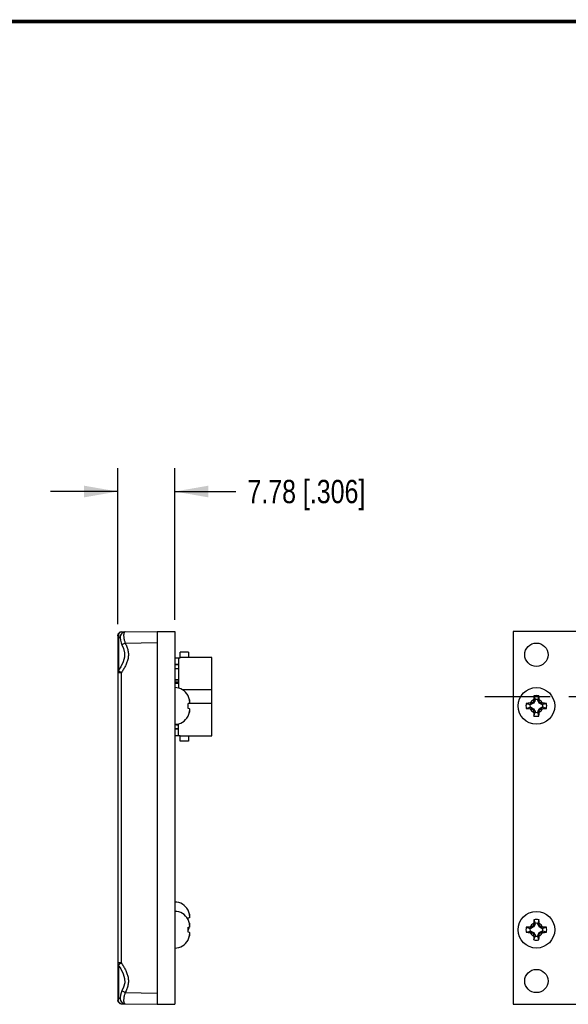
# Model space of a CAD drawing. Header units: inches. Extents: x 0.2 to 16.8, y 0.2 to 10.8.
# Tile 10 of 11: x 8.5 to 11.4, y 5.5 to 10.8. Entities that reach past the tile are written whole.
import ezdxf

# ---------------------------------------------------------------- set-up
doc = ezdxf.new("R2010")
doc.units = ezdxf.units.IN
doc.header["$LTSCALE"] = 0.935
doc.header["$MEASUREMENT"] = 0
doc.linetypes.add('CENTER', pattern=[0.6, 0.375, -0.075, 0.075, -0.075])
doc.layers.get('0').update_dxf_attribs({"linetype": 'CONTINUOUS'})
for name, color, linetype in [('02___PRT_ALL_AXES', 7, 'CONTINUOUS'), ('DEFAULT_1', 7, 'CENTER'), ('DIMENSIONS', 7, 'CONTINUOUS')]:
    doc.layers.add(name, color=color, linetype=linetype)
doc.styles.get("Standard").update_dxf_attribs({"font": 'txt', "width": 0.8})
doc.dimstyles.new('DIMSTYLE_3', dxfattribs={"dimtxt": 0.125, "dimasz": 0.18, "dimexe": 0.125, "dimexo": 0.0625, "dimgap": 0.0625, "dimtad": 0, "dimtih": 1, "dimtoh": 1, "dimdec": 3, "dimdsep": 46, "dimtxsty": 'STANDARD', "dimblk": '_FILLED', "dimblk1": '_FILLED', "dimblk2": '_FILLED', "dimcen": 0.09, "dimadec": 0, "dimazin": 0, "dimtfac": 1, "dimtdec": 3, "dimtofl": 0, "dimtmove": 0, "dimatfit": 3, "dimldrblk": '_FILLED', "dimfxl": 1, "dimtolj": 1, "dimarcsym": 0})

# ---------------------------------------------------------------- blocks, each defined once
blk = doc.blocks.new('_FILLED')
at = {"color": 0, "linetype": 'BYBLOCK'}
blk.add_solid([(0, 0), (-1, 0.174), (-1, -0.174)], dxfattribs=at)
blk = doc.blocks.new('*D6')
at = {"layer": 'DIMENSIONS', "color": 2, "linetype": 'CONTINUOUS'}
for p, q in [((8.976, 8.1757), (8.976, 8.3632)), ((9.282, 8.1757), (9.282, 8.3632)), ((8.976, 8.2382), (8.616, 8.2382)), ((9.282, 8.2382), (9.6092, 8.2382)), ((8.976, 7.5277), (8.976, 8.1757)), ((9.282, 7.5507), (9.282, 8.1757))]:
    blk.add_line(p, q, dxfattribs=at)
at = {"layer": 'DIMENSIONS', "color": 2, "linetype": 'CONTINUOUS', "xscale": 0.18, "yscale": 0.18, "zscale": 0.18}
blk.add_blockref('_FILLED', (8.976, 8.2382), dxfattribs=at)
at = {"layer": 'DIMENSIONS', "color": 2, "linetype": 'CONTINUOUS', "xscale": 0.18, "yscale": 0.18, "zscale": 0.18, "rotation": 180}
blk.add_blockref('_FILLED', (9.282, 8.2382), dxfattribs=at)
at = {"layer": 'DIMENSIONS', "color": 2, "linetype": 'CONTINUOUS', "insert": (9.6717, 8.3007), "char_height": 0.125, "width": 1.1, "attachment_point": 1, "line_spacing_factor": 0.9}
blk.add_mtext('7.78 [.306]', dxfattribs=at)

msp = doc.modelspace()

# ---------------------------------------------------------------- linework, layer by layer
at = {"color": 7, "linetype": 'CONTINUOUS'}
for p, q in [((8.976, 7.4652), (8.976, 5.5113)), ((8.9818, 7.2812), (8.9818, 7.4551)), ((8.9953, 7.4849), (9.187, 7.4882)), ((9.0162, 7.4852), (9.0095, 7.4843)), ((9.187, 7.4882), (9.187, 5.4882)), ((9.187, 7.4882), (9.282, 7.4882)), ((9.282, 7.4882), (9.282, 5.4882)), ((11.0955, 7.4882), (11.0955, 5.4882)), ((14.0955, 7.4882), (11.0955, 7.4882)), ((9.0163, 7.4253), (8.9991, 7.4163)), ((9.0163, 7.4253), (9.187, 7.4282)), ((9.282, 7.3472), (9.311, 7.3472)), ((9.302, 7.3472), (9.302, 7.1841)), ((9.311, 7.3472), (9.311, 7.3772)), ((9.355, 7.3772), (9.311, 7.3772)), ((9.481, 7.3487), (9.311, 7.3487)), ((9.355, 7.3772), (9.355, 7.3487)), ((9.481, 6.9274), (9.481, 7.3487)), ((9.282, 7.3122), (9.302, 7.3122)), ((9.2843, 7.3118), (9.282, 7.3118)), ((9.302, 7.2882), (9.282, 7.2882)), ((9.2843, 7.3103), (9.2843, 7.3122)), ((9.2843, 7.3103), (9.302, 7.3103)), ((9.2843, 7.3099), (9.302, 7.3099)), ((8.9953, 7.2662), (8.976, 7.2662)), ((8.9822, 7.2755), (8.9795, 7.2776)), ((8.9953, 7.2663), (8.9953, 5.7101)), ((9.282, 7.2282), (9.302, 7.2282)), ((9.302, 7.2278), (9.282, 7.2278)), ((9.2843, 7.2103), (9.2843, 7.2162)), ((9.302, 7.2162), (9.2843, 7.2162)), ((9.2843, 7.2103), (9.302, 7.2103)), ((9.2843, 7.2099), (9.302, 7.2099)), ((9.481, 7.1747), (9.3241, 7.1747)), ((9.3532, 7.1422), (9.3532, 7.1438)), ((11.2069, 7.1422), (11.2133, 7.1221)), ((11.2341, 7.1422), (11.2277, 7.1221)), ((9.3532, 7.1019), (9.3618, 7.1029)), ((9.3532, 7.0746), (9.3532, 7.1019)), ((9.481, 7.1017), (9.3532, 7.1017)), ((9.3604, 7.1218), (9.3604, 7.1028)), ((11.1666, 7.1019), (11.1867, 7.0954)), ((11.1666, 7.0746), (11.1867, 7.0811)), ((11.1904, 7.0954), (11.1867, 7.0954)), ((11.1904, 7.0811), (11.1867, 7.0811)), ((11.2049, 7.1038), (11.1904, 7.0954)), ((11.1904, 7.0954), (11.1941, 7.1029)), ((11.1941, 7.0735), (11.1904, 7.0811)), ((11.1904, 7.0811), (11.2049, 7.0727)), ((11.2015, 7.1072), (11.2049, 7.1038)), ((11.2133, 7.1183), (11.2049, 7.1038)), ((11.2058, 7.1146), (11.2133, 7.1183)), ((11.2133, 7.1183), (11.2133, 7.1221)), ((11.2277, 7.1183), (11.2277, 7.1221)), ((11.236, 7.1038), (11.2277, 7.1183)), ((11.2352, 7.1146), (11.2277, 7.1183)), ((11.2395, 7.1072), (11.236, 7.1038)), ((11.2506, 7.0954), (11.236, 7.1038)), ((11.236, 7.0727), (11.2506, 7.0811)), ((11.2469, 7.1029), (11.2506, 7.0954)), ((11.2506, 7.0811), (11.2469, 7.0735)), ((11.2506, 7.0954), (11.2543, 7.0954)), ((11.2506, 7.0811), (11.2543, 7.0811)), ((11.2744, 7.1019), (11.2543, 7.0954)), ((11.2744, 7.0746), (11.2543, 7.0811)), ((9.3618, 7.0735), (9.3532, 7.0746)), ((9.3532, 7.0326), (9.3532, 7.0343)), ((9.3604, 7.0737), (9.3604, 7.0547)), ((11.2049, 7.0727), (11.2015, 7.0692)), ((11.2049, 7.0727), (11.2133, 7.0582)), ((11.2133, 7.0582), (11.2058, 7.0619)), ((11.2069, 7.0343), (11.2133, 7.0544)), ((11.2133, 7.0582), (11.2133, 7.0544)), ((11.2277, 7.0582), (11.236, 7.0727)), ((11.2352, 7.0619), (11.2277, 7.0582)), ((11.2277, 7.0582), (11.2277, 7.0544)), ((11.2341, 7.0343), (11.2277, 7.0544)), ((11.236, 7.0727), (11.2395, 7.0692)), ((9.282, 6.9882), (9.302, 6.9882)), ((9.292, 6.9882), (9.292, 6.9878)), ((9.292, 6.9878), (9.302, 6.9878)), ((9.302, 6.9292), (9.302, 6.9924)), ((9.302, 6.9642), (9.282, 6.9642)), ((9.282, 6.9292), (9.311, 6.9292)), ((9.311, 6.9288), (9.282, 6.9288)), ((9.2843, 6.9642), (9.2843, 6.9662)), ((9.302, 6.9662), (9.2843, 6.9662)), ((9.311, 6.8992), (9.311, 6.9292)), ((9.311, 6.9277), (9.481, 6.9277)), ((9.355, 6.9277), (9.355, 6.8992)), ((9.355, 6.9273), (9.481, 6.9274)), ((9.355, 6.8992), (9.311, 6.8992)), ((9.3532, 5.9922), (9.3532, 5.9938)), ((9.3604, 5.9718), (9.3604, 5.9528)), ((9.3532, 5.9519), (9.3618, 5.9529)), ((9.3532, 5.9422), (9.3532, 5.9519)), ((9.3618, 5.9235), (9.3599, 5.9237)), ((9.3604, 5.9237), (9.3604, 5.9028)), ((11.2133, 5.9183), (11.2049, 5.9038)), ((11.2058, 5.9146), (11.2133, 5.9183)), ((11.2069, 5.9422), (11.2133, 5.9221)), ((11.2133, 5.9183), (11.2133, 5.9221)), ((11.2341, 5.9422), (11.2277, 5.9221)), ((11.2277, 5.9183), (11.2277, 5.9221)), ((11.236, 5.9038), (11.2277, 5.9183)), ((11.2352, 5.9146), (11.2277, 5.9183)), ((9.3532, 5.9019), (9.3618, 5.9029)), ((9.3532, 5.8746), (9.3532, 5.9019)), ((9.3618, 5.8735), (9.3532, 5.8746)), ((9.3604, 5.8737), (9.3604, 5.8547)), ((11.1666, 5.9019), (11.1867, 5.8954)), ((11.1666, 5.8746), (11.1867, 5.8811)), ((11.1904, 5.8954), (11.1867, 5.8954)), ((11.1904, 5.8811), (11.1867, 5.8811)), ((11.2049, 5.9038), (11.1904, 5.8954)), ((11.1904, 5.8954), (11.1941, 5.9029)), ((11.1941, 5.8735), (11.1904, 5.8811)), ((11.1904, 5.8811), (11.2049, 5.8727)), ((11.2015, 5.9072), (11.2049, 5.9038)), ((11.2049, 5.8727), (11.2015, 5.8692)), ((11.2049, 5.8727), (11.2133, 5.8582)), ((11.2133, 5.8582), (11.2058, 5.8619)), ((11.2277, 5.8582), (11.236, 5.8727)), ((11.2352, 5.8619), (11.2277, 5.8582)), ((11.2395, 5.9072), (11.236, 5.9038)), ((11.2506, 5.8954), (11.236, 5.9038)), ((11.236, 5.8727), (11.2506, 5.8811)), ((11.236, 5.8727), (11.2395, 5.8692)), ((11.2469, 5.9029), (11.2506, 5.8954)), ((11.2506, 5.8811), (11.2469, 5.8735)), ((11.2506, 5.8954), (11.2543, 5.8954)), ((11.2506, 5.8811), (11.2543, 5.8811)), ((11.2744, 5.9019), (11.2543, 5.8954)), ((11.2744, 5.8746), (11.2543, 5.8811)), ((9.3532, 5.8326), (9.3532, 5.8343)), ((11.2069, 5.8343), (11.2133, 5.8544)), ((11.2133, 5.8582), (11.2133, 5.8544)), ((11.2277, 5.8582), (11.2277, 5.8544)), ((11.2341, 5.8343), (11.2277, 5.8544)), ((8.9953, 5.7103), (8.976, 5.7103)), ((8.9954, 5.71), (8.9834, 5.7017)), ((8.9822, 5.7009), (8.9795, 5.6989)), ((8.9818, 5.5214), (8.9818, 5.6952)), ((9.0163, 5.5512), (8.9991, 5.5602)), ((9.0163, 5.5512), (9.187, 5.5482)), ((9.0092, 5.4922), (9.0162, 5.4912)), ((8.9953, 5.4916), (9.187, 5.4882)), ((9.187, 5.4882), (9.282, 5.4882)), ((11.0955, 5.4882), (14.0955, 5.4882))]:
    msp.add_line(p, q, dxfattribs=at)
at = {"color": 7, "linetype": 'CONTINUOUS', "const_width": 0.02}
msp.add_lwpolyline([(16.75, 10.7586), (0.25, 10.7586)], dxfattribs=at)
at = {"color": 7, "linetype": 'CONTINUOUS'}
for points in [[(9.0095, 7.4843), (9.0009, 7.4803), (8.9943, 7.4735), (8.9901, 7.4642), (8.9888, 7.453), (8.9903, 7.4402), (8.9946, 7.4262), (8.9991, 7.4163)], [(8.9991, 7.4163), (9.0077, 7.3966), (9.0134, 7.3732), (9.0129, 7.3497), (9.0058, 7.3248), (8.9929, 7.2989), (8.9795, 7.2776)], [(8.9795, 7.2776), (8.978, 7.2749), (8.976, 7.2676), (8.976, 7.2662)], [(8.976, 5.7103), (8.9776, 5.7022), (8.9795, 5.6989)], [(8.9795, 5.6989), (8.9926, 5.6781), (9.0056, 5.6521), (9.0128, 5.6273), (9.0135, 5.6038), (9.0079, 5.5804), (8.9991, 5.5602)], [(8.9991, 5.5602), (8.9948, 5.5506), (8.9904, 5.5366), (8.9888, 5.5237), (8.99, 5.5125), (8.9941, 5.5032), (9.0007, 5.4963), (9.0092, 5.4922)]]:
    msp.add_lwpolyline(points, dxfattribs=at)
for centre in [(11.2205, 7.0882), (11.2205, 5.8882)]:
    msp.add_circle(centre, 0.0984, dxfattribs=at)
for centre, radius, start, end in [((8.9956, 7.4652), 0.0197, 91, 180), ((8.9315, 6.5575), 0.899, 86.3332, 86.7915), ((9.0074, 7.3121), 0.0444, 235.4261, 237.2932), ((9.282, 7.1061), 0.0806, 27.955, 90), ((11.7664, 7.1069), 0.5607, 176.4002, 178.4863), ((11.2205, 7.0882), 0.0556, 75.8131, 104.1869), ((10.6745, 7.1069), 0.5607, 1.5137, 3.5998), ((9.2054, 7.0882), 0.1585, 9.5682, 12.2048), ((9.2453, 7.1012), 0.1172, 2.9319, 6.5378), ((9.3209, 7.1109), 0.0416, 348.9494, 354.9297), ((11.2205, 7.0882), 0.0556, 165.8131, 194.1869), ((11.2018, 6.5423), 0.5607, 91.5137, 93.5998), ((11.2204, 7.0882), 0.0345, 168.0004, 191.9996), ((11.2205, 7.0882), 0.0365, 113.4465, 156.5535), ((11.2194, 5.9178), 1.1855, 91.2199, 91.5662), ((12.1997, 5.3921), 1.9845, 120.199, 120.4449), ((12.92, 6.1071), 1.9884, 149.5553, 149.8007), ((12.3962, 7.0892), 1.1907, 178.4345, 178.7793), ((11.2205, 7.0883), 0.0345, 78.0004, 101.9996), ((10.05, 7.0894), 1.1855, 1.2199, 1.5662), ((11.2205, 7.0882), 0.0365, 23.4465, 66.5535), ((9.5243, 6.109), 1.9845, 30.199, 30.4449), ((10.2394, 5.3887), 1.9884, 59.5553, 59.8007), ((11.2215, 5.9125), 1.1907, 88.4345, 88.7793), ((11.2392, 6.5423), 0.5607, 86.4002, 88.4863), ((11.2206, 7.0882), 0.0345, 348.0004, 11.9996), ((11.2205, 7.0882), 0.0556, 345.8131, 14.1869), ((9.282, 7.0704), 0.0806, 270, 332.045), ((9.2785, 7.0721), 0.0837, 336.7701, 338.5004), ((9.2776, 7.0724), 0.0847, 340.0774, 341.9271), ((9.2764, 7.0728), 0.0859, 342.9883, 344.8504), ((9.2748, 7.0732), 0.0876, 345.54, 347.7984), ((9.2054, 7.0882), 0.1585, 347.7952, 350.4318), ((9.3213, 7.0656), 0.0412, 5.0428, 11.0781), ((9.2454, 7.0752), 0.1172, 353.4612, 357.0692), ((11.2018, 7.6342), 0.5607, 266.4002, 268.4863), ((11.2205, 7.0882), 0.0365, 203.4465, 246.5535), ((11.2195, 8.264), 1.1907, 268.4345, 268.7793), ((12.2016, 8.7877), 1.9884, 239.5553, 239.8007), ((12.9166, 8.0674), 1.9845, 210.199, 210.4449), ((12.391, 7.0871), 1.1855, 181.2199, 181.5662), ((11.7664, 7.0695), 0.5607, 181.5137, 183.5998), ((11.2205, 7.0882), 0.0556, 255.8131, 284.1869), ((11.2205, 7.0881), 0.0345, 258.0004, 281.9996), ((10.6745, 7.0695), 0.5607, 356.4002, 358.4863), ((11.2205, 7.0882), 0.0365, 293.4465, 336.5535), ((10.0448, 7.0872), 1.1907, 358.4345, 358.7793), ((9.521, 8.0694), 1.9884, 329.5553, 329.8007), ((10.2413, 8.7844), 1.9845, 300.199, 300.4449), ((11.2216, 8.2587), 1.1855, 271.2199, 271.5662), ((11.2392, 7.6342), 0.5607, 271.5137, 273.5998), ((9.282, 5.9561), 0.0806, 27.955, 90), ((9.282, 5.9061), 0.0806, 27.955, 90), ((9.2054, 5.9382), 0.1585, 9.5682, 12.2048), ((9.2054, 5.8882), 0.1585, 9.5682, 12.2048), ((9.2453, 5.9512), 0.1172, 2.9319, 6.5378), ((9.3209, 5.9609), 0.0416, 348.9494, 354.9297), ((9.3213, 5.9156), 0.0412, 5.0428, 11.0781), ((9.2453, 5.9012), 0.1172, 2.9319, 6.5378), ((9.2453, 5.9252), 0.1172, 354.1339, 357.0687), ((11.2205, 5.8882), 0.0365, 113.4465, 156.5535), ((12.92, 4.9071), 1.9884, 149.5553, 149.8007), ((12.3962, 5.8892), 1.1907, 178.4345, 178.7793), ((11.7664, 5.9069), 0.5607, 176.4002, 178.4863), ((11.2205, 5.8882), 0.0556, 75.8131, 104.1869), ((11.2205, 5.8883), 0.0345, 78.0004, 101.9996), ((10.6745, 5.9069), 0.5607, 1.5137, 3.5998), ((10.05, 5.8894), 1.1855, 1.2199, 1.5662), ((11.2205, 5.8882), 0.0365, 23.4465, 66.5535), ((9.5243, 4.909), 1.9845, 30.199, 30.4449), ((9.2778, 5.9224), 0.0844, 333.2001, 346.531), ((9.2785, 5.9221), 0.0837, 336.7701, 338.5004), ((9.2776, 5.9224), 0.0847, 340.0774, 341.9271), ((9.2764, 5.9228), 0.0859, 342.9883, 344.8504), ((9.2753, 5.9231), 0.0871, 345.5369, 346.4651), ((9.2054, 5.8882), 0.1585, 347.7952, 350.4318), ((9.3209, 5.9109), 0.0416, 348.9494, 354.9297), ((9.3213, 5.8656), 0.0412, 5.0428, 11.0781), ((9.2454, 5.8752), 0.1172, 353.4612, 357.0692), ((11.2205, 5.8882), 0.0556, 165.8131, 194.1869), ((11.2018, 5.3423), 0.5607, 91.5137, 93.5998), ((11.2018, 6.4342), 0.5607, 266.4002, 268.4863), ((11.2204, 5.8882), 0.0345, 168.0004, 191.9996), ((11.2194, 4.7178), 1.1855, 91.2199, 91.5662), ((11.2205, 5.8882), 0.0365, 203.4465, 246.5535), ((11.2195, 7.064), 1.1907, 268.4345, 268.7793), ((12.1997, 4.1921), 1.9845, 120.199, 120.4449), ((12.2016, 7.5877), 1.9884, 239.5553, 239.8007), ((12.9166, 6.8674), 1.9845, 210.199, 210.4449), ((12.391, 5.8871), 1.1855, 181.2199, 181.5662), ((11.2205, 5.8882), 0.0365, 293.4465, 336.5535), ((10.0448, 5.8872), 1.1907, 358.4345, 358.7793), ((9.521, 6.8694), 1.9884, 329.5553, 329.8007), ((10.2394, 4.1887), 1.9884, 59.5553, 59.8007), ((10.2413, 7.5844), 1.9845, 300.199, 300.4449), ((11.2215, 4.7125), 1.1907, 88.4345, 88.7793), ((11.2216, 7.0587), 1.1855, 271.2199, 271.5662), ((11.2392, 5.3423), 0.5607, 86.4002, 88.4863), ((11.2392, 6.4342), 0.5607, 271.5137, 273.5998), ((11.2206, 5.8882), 0.0345, 348.0004, 11.9996), ((11.2205, 5.8882), 0.0556, 345.8131, 14.1869), ((9.282, 5.8704), 0.0806, 270, 332.045), ((9.2785, 5.8721), 0.0837, 336.7701, 338.5004), ((9.2776, 5.8724), 0.0847, 340.0774, 341.9271), ((9.2764, 5.8728), 0.0859, 342.9883, 344.8504), ((9.2748, 5.8732), 0.0876, 345.54, 347.7984), ((11.7664, 5.8695), 0.5607, 181.5137, 183.5998), ((11.2205, 5.8882), 0.0556, 255.8131, 284.1869), ((11.2205, 5.8881), 0.0345, 258.0004, 281.9996), ((10.6745, 5.8695), 0.5607, 356.4002, 358.4863), ((9.2534, 5.3139), 0.4726, 124.8425, 125.0182), ((8.9956, 5.5113), 0.0197, 180, 269), ((8.9329, 6.3961), 0.8761, 273.203, 273.6745)]:
    msp.add_arc(centre, radius, start, end, dxfattribs=at)
for points, knots in [([(8.976, 7.4652), (8.976, 7.4643), (8.9762, 7.4623), (8.9774, 7.4596), (8.9793, 7.4571), (8.9809, 7.4557), (8.9818, 7.4551)], [0, 0, 0, 0, 0.23212, 0.472606, 0.727519, 1, 1, 1, 1]), ([(8.9954, 7.4849), (8.9943, 7.4849), (8.992, 7.4845), (8.9887, 7.4832), (8.9858, 7.481), (8.9833, 7.4782), (8.9813, 7.4748), (8.9796, 7.4697), (8.9793, 7.4656), (8.9796, 7.4629)], [0, 0, 0, 0, 0.11241, 0.227473, 0.34623, 0.469638, 0.597904, 0.730178, 1, 1, 1, 1]), ([(8.9796, 7.4629), (8.9797, 7.4615), (8.9802, 7.4588), (8.9812, 7.4563), (8.9818, 7.4551)], [0, 0, 0, 0, 0.506067, 1, 1, 1, 1]), ([(9.0095, 7.4791), (9.0093, 7.4784), (9.0089, 7.477), (9.0084, 7.4748), (9.0082, 7.4723), (9.008, 7.4695), (9.008, 7.4666), (9.0081, 7.4622), (9.0087, 7.4564), (9.0098, 7.449), (9.0115, 7.4412), (9.0137, 7.4332), (9.0154, 7.4279), (9.0163, 7.4253)], [0, 0, 0, 0, 0.037616, 0.079301, 0.125109, 0.175016, 0.228879, 0.286494, 0.411959, 0.548917, 0.694549, 0.845964, 1, 1, 1, 1]), ([(9.0163, 7.4852), (9.0159, 7.4852), (9.0152, 7.4852), (9.0141, 7.4849), (9.0131, 7.4844), (9.0122, 7.4837), (9.0114, 7.4828), (9.0104, 7.4813), (9.0098, 7.48), (9.0095, 7.4791)], [0, 0, 0, 0, 0.113807, 0.224244, 0.334724, 0.448821, 0.569932, 0.700872, 1, 1, 1, 1]), ([(9.0163, 7.4253), (9.0179, 7.4221), (9.021, 7.4157), (9.0251, 7.4058), (9.0285, 7.3957), (9.0312, 7.3854), (9.0329, 7.3749), (9.0335, 7.3642), (9.033, 7.3535), (9.0315, 7.343), (9.0291, 7.3326), (9.0258, 7.3224), (9.0218, 7.3125), (9.0172, 7.3029), (9.0122, 7.2935), (9.0051, 7.2812), (8.9993, 7.2722), (8.9953, 7.2663)], [0, 0, 0, 0, 0.062502, 0.125005, 0.187506, 0.250005, 0.312503, 0.375004, 0.437505, 0.500003, 0.562503, 0.625006, 0.687509, 0.750012, 0.812513, 0.875013, 1, 1, 1, 1]), ([(8.9953, 7.2663), (8.9947, 7.2665), (8.9934, 7.2671), (8.9918, 7.2683), (8.9903, 7.2697), (8.9889, 7.271), (8.9874, 7.2721), (8.986, 7.2731), (8.9847, 7.2739), (8.9838, 7.2745), (8.9834, 7.2747)], [0, 0, 0, 0, 0.138572, 0.277521, 0.416262, 0.550705, 0.676933, 0.794237, 0.902185, 1, 1, 1, 1]), ([(9.3604, 7.1218), (9.3596, 7.1253), (9.3577, 7.1323), (9.3548, 7.1389), (9.3532, 7.1422)], [0, 0, 0, 0, 0.500153, 1, 1, 1, 1]), ([(9.3532, 7.0343), (9.3548, 7.0375), (9.3577, 7.0442), (9.3596, 7.0512), (9.3604, 7.0547)], [0, 0, 0, 0, 0.499846, 1, 1, 1, 1]), ([(9.3604, 5.9718), (9.3596, 5.9753), (9.3577, 5.9823), (9.3548, 5.9889), (9.3532, 5.9922)], [0, 0, 0, 0, 0.500153, 1, 1, 1, 1]), ([(9.3604, 5.9218), (9.3596, 5.9253), (9.3577, 5.9323), (9.3548, 5.9389), (9.3532, 5.9422)], [0, 0, 0, 0, 0.500153, 1, 1, 1, 1]), ([(9.3532, 5.8343), (9.3548, 5.8375), (9.3577, 5.8442), (9.3596, 5.8512), (9.3604, 5.8547)], [0, 0, 0, 0, 0.499846, 1, 1, 1, 1]), ([(8.9953, 5.7101), (8.9993, 5.7042), (9.0051, 5.6953), (9.0122, 5.683), (9.0172, 5.6736), (9.0218, 5.6639), (9.0258, 5.654), (9.0291, 5.6439), (9.0315, 5.6335), (9.033, 5.6229), (9.0335, 5.6123), (9.0329, 5.6016), (9.0312, 5.5911), (9.0285, 5.5807), (9.0251, 5.5706), (9.021, 5.5608), (9.0179, 5.5544), (9.0163, 5.5512)], [0, 0, 0, 0, 0.12499, 0.187491, 0.249994, 0.312497, 0.375, 0.437501, 0.499999, 0.562497, 0.624997, 0.687496, 0.749994, 0.812492, 0.874994, 0.937497, 1, 1, 1, 1]), ([(9.0163, 5.5512), (9.0154, 5.5485), (9.0137, 5.5432), (9.0115, 5.5352), (9.0098, 5.5275), (9.0087, 5.5201), (9.0081, 5.5142), (9.008, 5.5099), (9.008, 5.5069), (9.0081, 5.5042), (9.0084, 5.5017), (9.0089, 5.4994), (9.0093, 5.498), (9.0095, 5.4974)], [0, 0, 0, 0, 0.154014, 0.30541, 0.451027, 0.587977, 0.713442, 0.771062, 0.824932, 0.874849, 0.920668, 0.962369, 1, 1, 1, 1]), ([(8.9818, 5.5214), (8.9809, 5.5207), (8.9793, 5.5193), (8.9774, 5.5168), (8.9762, 5.5141), (8.976, 5.5122), (8.976, 5.5113)], [0, 0, 0, 0, 0.272454, 0.527251, 0.767662, 1, 1, 1, 1]), ([(8.9953, 5.4916), (8.9947, 5.4916), (8.9935, 5.4917), (8.9918, 5.492), (8.9903, 5.4926), (8.9888, 5.4934), (8.9873, 5.4943), (8.9854, 5.4959), (8.9833, 5.4982), (8.9813, 5.5016), (8.98, 5.5054), (8.9794, 5.5095), (8.9794, 5.5122), (8.9796, 5.5136)], [0, 0, 0, 0, 0.060976, 0.116973, 0.170934, 0.225662, 0.283136, 0.343149, 0.467941, 0.596605, 0.728855, 0.863884, 1, 1, 1, 1]), ([(8.9796, 5.5136), (8.9797, 5.515), (8.9802, 5.5176), (8.9812, 5.5202), (8.9818, 5.5214)], [0, 0, 0, 0, 0.506043, 1, 1, 1, 1]), ([(9.0095, 5.4974), (9.0098, 5.4965), (9.0104, 5.4952), (9.0114, 5.4937), (9.0122, 5.4928), (9.0131, 5.4921), (9.0141, 5.4916), (9.0152, 5.4913), (9.0159, 5.4912), (9.0163, 5.4912)], [0, 0, 0, 0, 0.299214, 0.430174, 0.551288, 0.665373, 0.775827, 0.88623, 1, 1, 1, 1])]:
    msp.add_open_spline(points, degree=3, knots=knots, dxfattribs=at)
at = {"layer": '02___PRT_ALL_AXES', "color": 7, "linetype": 'CONTINUOUS'}
for centre in [(11.2205, 7.3632), (11.2205, 5.6132)]:
    msp.add_circle(centre, 0.0625, dxfattribs=at)
at = {"layer": 'DEFAULT_1', "color": 7, "linetype": 'CENTER'}
msp.add_line((12.5955, 7.138), (10.9067, 7.138), dxfattribs=at)

# ---------------------------------------------------------------- dimensions: what is measured, and where the dimension line sits
at = {"layer": 'DIMENSIONS', "color": 2, "linetype": 'CONTINUOUS'}
dim = msp.add_linear_dim(base=(8.976, 8.2382), p1=(9.282, 7.4882), p2=(8.976, 7.4652), angle=180, text='7.78 [.306]', dimstyle='DIMSTYLE_3', dxfattribs=at)
dim.commit()
dim.dimension.update_dxf_attribs({"geometry": '*D6', "text_midpoint": (10.2155, 8.2382), "dimtype": 160})

doc.saveas('drawing.dxf')
